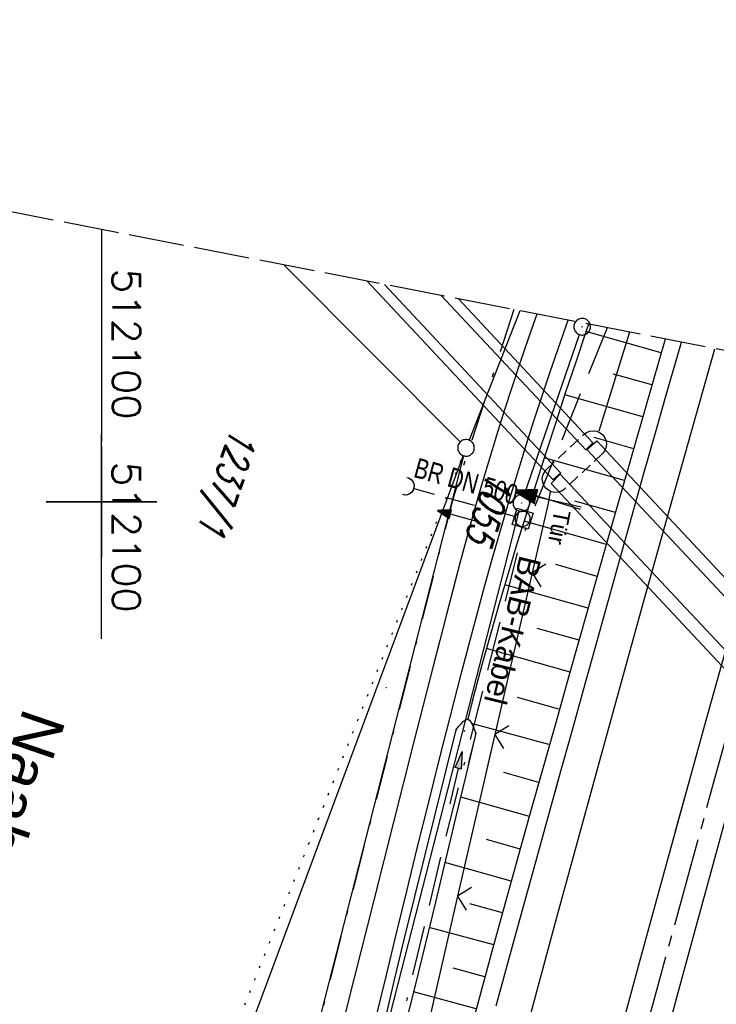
# Model space of a CAD drawing. Extents: x 511826 to 512284, y 474581 to 475544.
# Tile 27 of 29: x 512093 to 512156, y 475455 to 475544. Entities that reach past the tile are written whole.
import ezdxf
from ezdxf.enums import TextEntityAlignment as Align

# ---------------------------------------------------------------- set-up
doc = ezdxf.new("R2010")
doc.units = 0
doc.header["$LTSCALE"] = 10
doc.header["$MEASUREMENT"] = 0
for name, pattern in [('ACAD_ISO16W100', [73, 15, -6.5, 15, -6.5, 15, -7, 1, -7]), ('ACHSE', [5.5, 4, -0.5, 0.5, -0.5]), ('AUSGEZOGEN', [0]), ('LT00', [0]), ('LT08', [0.42, 0.2, -0.1, 0.02, -0.1]), ('LT14', [0.6, 0.5, -0.1]), ('LT17', [0.15, 0.1, -0.05]), ('PUNKTX2_STR', [0.6, 0.1, -0.5]), ('STRICHLINIE2', [0.375, 0.25, -0.125])]:
    doc.linetypes.add(name, pattern=pattern)
doc.layers.get('0').update_dxf_attribs({"linetype": 'LT00'})
for name, color, linetype in [('--WASSER_GRENZE', 180, 'PUNKTX2_STR'), ('-AX-020', 250, 'ACHSE'), ('-Halt-Pfeil', 4, 'LT00'), ('-Haltung', 182, 'STRICHLINIE2'), ('-Haltungsbeschriftung', 182, 'LT00'), ('BAB-KABEL', 220, 'ACAD_ISO16W100'), ('BAB-KABEL_TEXT', 221, 'Continuous'), ('DFK_AB_L', 21, 'LT00'), ('DFK_AB_P', 7, 'LT00'), ('DFK_FLUR_NR', 250, 'LT00'), ('DFK_GZPKT', 250, 'LT00'), ('DFK_KATASTER', 250, 'LT00'), ('DFK_TOPO-SYM', 252, 'LT00'), ('GEWÄSSERNAME', 255, 'Continuous'), ('PFEIL', 140, 'AUSGEZOGEN'), ('STROM_UNTER', 80, 'LT08'), ('TOR_TEXT', 11, 'Continuous'), ('V89_AFBR_BAB', 250, 'LT00'), ('V89_BOESCH', 250, 'LT00'), ('V89_BOSCHUNG', 250, 'LT00'), ('V89_BR_KAPPE', 30, 'LT00'), ('V89_BRUECK', 30, 'LT17'), ('V89_GRABEN', 250, 'LT00'), ('V89_KA_MULD', 182, 'LT00'), ('V89_LD_MARK', 250, 'LT00'), ('V89_RASTER', 250, 'LT00'), ('V89_TOR', 10, 'LT00'), ('V89_UK_DURCH', 182, 'LT00'), ('V89_ZAUN', 40, 'LT00'), ('V90_AFBR_BAB', 250, 'LT00'), ('V90_BOESCH', 250, 'LT00'), ('V90_BOSCHUNG', 250, 'LT00'), ('V90_BR_KAPPE', 30, 'LT00'), ('V90_BRUECK', 30, 'LT17'), ('V90_GRABEN', 250, 'LT00'), ('V90_KA_MULD', 182, 'LT00'), ('V90_LD_MARK', 250, 'LT00'), ('V90_PK_GR', 1, 'LT00'), ('V90_RASTER', 250, 'LT00'), ('V90_TOR', 10, 'LT00'), ('V90_UK_DURCH', 182, 'LT00'), ('V90_ZAUN', 40, 'LT00')]:
    doc.layers.add(name, color=color, linetype=linetype)
doc.layers.add('-BLATT_90-RAND', color=7, linetype='LT14', plot=False)
doc.styles.add('Beschrift', font='ARIAL.TTF')
doc.styles.add('Haltungsbeschriftung', font='ARIAL.TTF', dxfattribs={"width": 0.75})
doc.styles.get("Standard").update_dxf_attribs({"font": 'romans.shx'})

# ---------------------------------------------------------------- blocks, each defined once
blk = doc.blocks.new('SYMB7301')
at = {"color": 0, "linetype": 'ByBlock'}
for p, q in [((-0.128693, 0), (0, 0.128693)), ((0, -0.128693), (-0.128693, 0)), ((0, 0.128693), (0.128693, 0)), ((0.128693, 0), (0, -0.128693)), ((0.000059, -0.009738), (0.000059, 0.009897)), ((-0.00901, -0.004339), (-0.002225, -0.009749))]:
    blk.add_line(p, q, dxfattribs=at)
for points in [[(-0.002225, 0.009749), (-0.00901, 0.004339), (-0.00901, -0.004339)], [(0.01, 0), (0.006235, 0.007818), (-0.002225, 0.009749)], [(-0.002225, -0.009749), (0.006235, -0.007818), (0.01, 0)]]:
    blk.add_lwpolyline(points, dxfattribs=at)
blk = doc.blocks.new('SYMB7010')
at = {"color": 0, "linetype": 'ByBlock'}
for points in [[(-0.031408, 0.499213), (-0.093728, 0.49134), (-0.15457, 0.475719), (-0.212975, 0.452595), (-0.268021, 0.422333), (-0.31884, 0.385411), (-0.36463, 0.342411), (-0.40467, 0.29401), (-0.438329, 0.240973), (-0.465074, 0.184136), (-0.484486, 0.124395), (-0.496256, 0.062692), (-0.5002, 0)], [(-0.5002, 0), (-0.496256, -0.062692), (-0.484486, -0.124395), (-0.465075, -0.184136), (-0.438329, -0.240973), (-0.404671, -0.29401), (-0.36463, -0.342411), (-0.31884, -0.385411), (-0.268021, -0.422333), (-0.212975, -0.452595), (-0.154571, -0.475719), (-0.093728, -0.49134), (-0.031408, -0.499213), (0.031408, -0.499213)], [(0.5002, 0), (0.496256, 0.062692), (0.484485, 0.124395), (0.465074, 0.184136), (0.438329, 0.240973), (0.40467, 0.29401), (0.36463, 0.342411), (0.31884, 0.385411), (0.268021, 0.422333), (0.212975, 0.452595), (0.15457, 0.475719), (0.093728, 0.49134), (0.031408, 0.499213), (-0.031408, 0.499213)], [(0.031408, -0.499213), (0.093728, -0.491341), (0.15457, -0.475719), (0.212975, -0.452595), (0.268021, -0.422333), (0.31884, -0.385411), (0.36463, -0.342411), (0.404671, -0.294011), (0.438329, -0.240974), (0.465075, -0.184136), (0.484486, -0.124395), (0.496256, -0.062692), (0.500201, 0)]]:
    blk.add_lwpolyline(points, dxfattribs=at)
blk = doc.blocks.new('SYMB0003')
at = {"color": 0, "linetype": 'ByBlock'}
for p, q in [((-0.015712, 0), (0.010166, 0.012015)), ((0, -0.021257), (-0.015712, 0)), ((0.010166, 0.012015), (0, -0.021257))]:
    blk.add_line(p, q, dxfattribs=at)
for points in [[(-0.031395, 0.499013), (-0.093691, 0.491144), (-0.154509, 0.475528), (-0.21289, 0.452414), (-0.267913, 0.422164), (-0.318712, 0.385257), (-0.364484, 0.342274), (-0.404509, 0.293893), (-0.438154, 0.240877), (-0.464888, 0.184062), (-0.484292, 0.124345), (-0.496058, 0.062667), (-0.5, 0)], [(-0.5, 0), (-0.496058, -0.062667), (-0.484292, -0.124345), (-0.464888, -0.184062), (-0.438154, -0.240877), (-0.404509, -0.293893), (-0.364485, -0.342274), (-0.318712, -0.385257), (-0.267914, -0.422164), (-0.21289, -0.452414), (-0.154509, -0.475529), (-0.093691, -0.491144), (-0.031395, -0.499014), (0.031395, -0.499014)], [(0.5, 0), (0.496057, 0.062667), (0.484292, 0.124345), (0.464888, 0.184062), (0.438153, 0.240877), (0.404509, 0.293893), (0.364484, 0.342274), (0.318712, 0.385257), (0.267913, 0.422164), (0.21289, 0.452414), (0.154509, 0.475528), (0.093691, 0.491144), (0.031395, 0.499013), (-0.031395, 0.499013)], [(0.031395, -0.499014), (0.093691, -0.491144), (0.154509, -0.475529), (0.21289, -0.452414), (0.267914, -0.422164), (0.318712, -0.385257), (0.364485, -0.342274), (0.404509, -0.293893), (0.438154, -0.240877), (0.464889, -0.184062), (0.484292, -0.124345), (0.496058, -0.062667), (0.5, 0)]]:
    blk.add_lwpolyline(points, dxfattribs=at)
blk = doc.blocks.new('SYMB0070')
at = {"color": 0, "linetype": 'ByBlock'}
for p, q in [((-0.5, 0), (0.2, 0)), ((0.5, 0), (0.2, 0.1)), ((0.2, 0.1), (0.2, 0)), ((0.468, 0), (0.21, 0.086)), ((0.21, 0.086), (0.21, -0.086)), ((0.21, -0.086), (0.468, 0)), ((0.22, -0.072), (0.437, 0)), ((0.23, -0.058), (0.405, 0)), ((0.24, -0.045), (0.374, 0)), ((0.342, 0), (0.25, 0.031)), ((0.25, 0.031), (0.25, -0.031)), ((0.25, -0.031), (0.342, 0)), ((0.26, -0.017), (0.31, 0)), ((0.27, -0.003), (0.279, 0))]:
    blk.add_line(p, q, dxfattribs=at)
for points in [[(0.2, 0), (0.2, -0.1), (0.5, 0)], [(0.437, 0), (0.22, 0.072), (0.22, -0.072)], [(0.405, 0), (0.23, 0.058), (0.23, -0.058)], [(0.374, 0), (0.24, 0.045), (0.24, -0.045)], [(0.31, 0), (0.26, 0.017), (0.26, -0.017)], [(0.279, 0), (0.27, 0.003), (0.27, -0.003)]]:
    blk.add_lwpolyline(points, dxfattribs=at)
blk = doc.blocks.new('SYMB1210')
at = {"color": 0, "linetype": 'ByBlock'}
blk.add_line((0.018815, -0.179014), (0.055623, -0.17119), dxfattribs=at)
for points in [[(-0.2, -0.2), (-0.2, 0.2), (0.2, 0.2), (0.2, -0.2), (-0.2, -0.2)], [(0.018815, 0.179014), (-0.018815, 0.179014), (-0.055623, 0.17119), (-0.09, 0.155885), (-0.120444, 0.133766), (-0.145623, 0.105801), (-0.164438, 0.073213), (-0.176067, 0.037424), (-0.18, 0)], [(-0.18, 0), (-0.176067, -0.037424), (-0.164438, -0.073213), (-0.145623, -0.105801), (-0.120444, -0.133766), (-0.09, -0.155885), (-0.055623, -0.17119), (-0.018815, -0.179014), (0.018815, -0.179014)], [(0.18, 0), (0.176067, 0.037424), (0.164438, 0.073213), (0.145623, 0.105801), (0.120444, 0.133766), (0.09, 0.155885), (0.055623, 0.17119), (0.018815, 0.179014)], [(0.055623, -0.17119), (0.09, -0.155885), (0.120444, -0.133766), (0.145623, -0.105801), (0.164438, -0.073213), (0.176067, -0.037424), (0.18, 0)]]:
    blk.add_lwpolyline(points, dxfattribs=at)
blk = doc.blocks.new('SYMB1107')
at = {"color": 0, "linetype": 'ByBlock'}
for points in [[(-0.2, 0), (-0.196157, 0.039018), (-0.184776, 0.076537), (-0.166294, 0.111114), (-0.141421, 0.141421), (-0.111114, 0.166294), (-0.076537, 0.184776), (-0.039018, 0.196157), (0, 0.2)], [(0, 0.2), (0.039018, 0.196157), (0.076537, 0.184776), (0.111114, 0.166294), (0.141421, 0.141421), (0.166294, 0.111114), (0.184776, 0.076537), (0.196157, 0.039018), (0.2, 0)]]:
    blk.add_lwpolyline(points, dxfattribs=at)
blk = doc.blocks.new('SYMB0024')
at = {"color": 0, "linetype": 'ByBlock'}
for p, q in [((-0.5, 0.5), (0, 0)), ((0, 0), (0.5, 0.5))]:
    blk.add_line(p, q, dxfattribs=at)
blk = doc.blocks.new('SYMB0011')
at = {"color": 0, "linetype": 'ByBlock'}
for p, q in [((0.5, 0), (-0.5, 0)), ((0, 0.5), (0, -0.5))]:
    blk.add_line(p, q, dxfattribs=at)
blk = doc.blocks.new('Pfreil3')
at = {"layer": 'PFEIL'}
blk.add_hatch(color=256, dxfattribs=at).paths.add_polyline_path([(-1.549, 0.273), (-1.549, -0.273), (0, 0)])
for p, q in [((-1.549, 0), (-4.831, 0)), ((-1.549, -0.273), (-1.549, 0.273)), ((-1.549, 0.273), (0, 0)), ((0, 0), (-1.549, -0.273))]:
    blk.add_line(p, q, dxfattribs=at)

msp = doc.modelspace()

# ---------------------------------------------------------------- linework, layer by layer
at = {"layer": '--WASSER_GRENZE', "ltscale": 0.2}
msp.add_line((512077.96, 475366.43), (512132.643, 475504.173), dxfattribs=at)
at = {"layer": '-AX-020', "ltscale": 0.2, "flags": 128}
msp.add_lwpolyline([(512165.72, 475511.829), (512160.618, 475493.788), (512155.257, 475474.55), (512149.971, 475455.29), (512148.09, 475448.361), (512142.908, 475429.074), (512137.804, 475409.765), (512132.778, 475390.436), (512127.829, 475371.088), (512122.957, 475351.719), (512118.163, 475332.332), (512113.447, 475312.925), (512108.808, 475293.499), (512104.247, 475274.055), (512099.765, 475254.593), (512095.36, 475235.113), (512091.033, 475215.616), (512086.785, 475196.101), (512082.614, 475176.57), (512078.522, 475157.022), (512074.508, 475137.458), (512070.573, 475117.878), (512066.716, 475098.282), (512063.238, 475080.246), (512059.532, 475060.621), (512055.901, 475040.983), (512052.344, 475021.33), (512048.857, 475001.665), (512045.438, 474981.988), (512042.084, 474962.3), (512038.794, 474942.602), (512035.562, 474922.893), (512032.388, 474903.175), (512029.269, 474883.449), (512026.201, 474863.714), (512023.183, 474843.972), (512020.21, 474824.222), (512017.282, 474804.467), (512014.394, 474784.705), (512011.544, 474764.937), (512008.73, 474745.165), (512005.949, 474725.388), (512003.198, 474705.607), (512000.474, 474685.821), (511997.775, 474666.033), (511995.098, 474646.242), (511992.439, 474626.448), (511989.798, 474606.651), (511989.417, 474603.785)], dxfattribs=at)
at = {"layer": '-BLATT_90-RAND'}
msp.add_lwpolyline([(512002.377, 475543.56), (511825.982, 474635.535), (512107.715, 474580.805), (512284.11, 475488.83), (512002.377, 475543.56)], dxfattribs=at)
at = {"layer": '-Haltung'}
msp.add_line((512137.311, 475498.66), (512128.15, 475501.206), dxfattribs=at)
at = {"layer": 'BAB-KABEL', "ltscale": 0.03, "flags": 128}
msp.add_lwpolyline([(512145.66, 475515.725), (512137.725, 475496.074), (512130.625, 475467.918), (512119.035, 475418.91), (512105.583, 475370.555), (512100.73, 475351.099), (512084.182, 475320.513), (512082.618, 475318.668), (512071.987, 475296.243), (512062.064, 475264.372), (512059.316, 475232.902), (512061.872, 475193.176), (512054.818, 475143.1), (512045.689, 475099.989), (512036.29, 475050.898), (512027.273, 475001.725), (512018.223, 474952.549), (512008.899, 474903.418), (512000.14, 474854.229), (511992.355, 474804.855), (511985.273, 474755.369), (511977.385, 474700.851), (511969.41, 474646.425), (511966.53, 474615.204), (511971.28, 474607.309)], dxfattribs=at)
at = {"layer": 'DFK_AB_L'}
for p, q in [((512138.165, 475500.589), (512143.166, 475515.101)), ((512102.076, 475359.907), (512137.734, 475499.153))]:
    msp.add_line(p, q, dxfattribs=at)
at = {"layer": 'DFK_KATASTER'}
for p, q in [((512132.391, 475505.401), (512116.468, 475521.396)), ((512137.783, 475517.256), (512133.194, 475505.568)), ((512132.658, 475504.167), (512081.162, 475365.883)), ((512096.196, 475361.437), (512132.734, 475504.143))]:
    msp.add_line(p, q, dxfattribs=at)
at = {"layer": 'STROM_UNTER', "ltscale": 2, "flags": 128}
msp.add_lwpolyline([(512137.247, 475517.36), (512131.717, 475500.22), (512119.513, 475452.408), (512108.254, 475409.728), (512106.832, 475395.449), (512107.814, 475394.606), (512150.786, 475384.784), (512144.819, 475356.69), (512142.979, 475347.859), (512139.296, 475325.782), (512132.852, 475293.334), (512126.777, 475265.838), (512120.332, 475235.666), (512113.671, 475209.544), (512106.122, 475164.837), (512104.349, 475154.734), (512105.116, 475150.589), (512104.349, 475148.67), (512102.888, 475146.596), (512101.043, 475141.64), (512098.199, 475130.815), (512095.203, 475118.644), (512090.741, 475098.487), (512085.707, 475073.498), (512081.403, 475052.23), (512080.326, 475046.855), (512078.638, 475037.95), (512074.323, 475010.387), (512069.407, 474980.908), (512067.561, 474975.994), (512066.334, 474971.081), (512066.947, 474967.167), (512068.485, 474962.406), (512066.642, 474951.045), (512063.569, 474933.695), (512052.451, 474857.206), (512052.451, 474849.644), (512058.506, 474848.348), (512061.34, 474851.675), (512064.368, 474849.887), (512063.634, 474848.374), (512063.051, 474848.726)], dxfattribs=at)
at = {"layer": 'V89_AFBR_BAB'}
for points in [[(512139.31, 475516.959), (512138.565, 475514.81), (512137.816, 475512.615), (512137.082, 475510.415), (512136.365, 475508.21), (512135.668, 475505.999), (512134.969, 475503.701), (512134.293, 475501.395), (512133.636, 475499.084), (512132.996, 475496.768), (512132.37, 475494.448), (512131.756, 475492.125), (512131.15, 475489.799), (512130.551, 475487.471), (512129.955, 475485.143), (512128.158, 475478.101), (512128.157, 475478.098)], [(512130.652, 475477.255), (512131.485, 475480.533), (512132.491, 475484.427), (512133.175, 475487.028), (512133.868, 475489.627), (512134.574, 475492.223), (512135.294, 475494.815), (512136.031, 475497.402), (512136.786, 475499.983), (512137.561, 475502.558), (512138.359, 475505.126), (512139.057, 475507.307), (512139.771, 475509.483), (512140.5, 475511.655), (512141.24, 475513.822), (512141.992, 475515.986), (512142.141, 475516.409)], [(512140.964, 475473.769), (512141.373, 475475.24), (512142.529, 475479.392), (512143.685, 475483.544), (512144.737, 475487.326), (512145.788, 475491.108), (512146.842, 475494.889), (512147.898, 475498.67), (512148.96, 475502.449), (512150.028, 475506.226), (512151.031, 475509.747), (512152.039, 475513.268), (512152.37, 475514.422)], [(512163.632, 475512.234), (512162.149, 475507.039), (512159.562, 475497.926), (512157.898, 475492.033), (512156.241, 475486.137), (512154.592, 475480.239), (512152.954, 475474.338), (512151.79, 475470.109)]]:
    msp.add_lwpolyline(points, dxfattribs=at)
at = {"layer": 'V89_BOESCH'}
for points in [[(512143.972, 475516.054), (512143.737, 475515.35), (512142.827, 475512.62), (512141.92, 475509.888), (512141.019, 475507.155), (512140.125, 475504.419), (512139.243, 475501.679), (512138.375, 475498.936), (512137.522, 475496.188), (512136.689, 475493.434), (512135.877, 475490.674), (512135.09, 475487.907), (512134.329, 475485.133), (512133.906, 475483.536), (512133.488, 475481.938), (512133.074, 475480.34)], [(512150.907, 475514.706), (512149.189, 475508.717), (512145.681, 475496.434), (512142.19, 475484.147), (512141.022, 475480.021), (512139.857, 475475.894), (512139.407, 475474.295)]]:
    msp.add_lwpolyline(points, dxfattribs=at)
at = {"layer": 'V89_BOSCHUNG'}
for p, q in [((512150.544, 475513.449), (512143.744, 475515.372)), ((512149.718, 475510.565), (512146.256, 475511.544)), ((512148.892, 475507.681), (512141.849, 475509.673)), ((512148.068, 475504.796), (512144.488, 475505.809)), ((512147.244, 475501.912), (512139.979, 475503.967)), ((512146.421, 475499.027), (512142.741, 475500.068)), ((512145.598, 475496.142), (512138.159, 475498.246)), ((512144.777, 475493.256), (512141.026, 475494.317)), ((512143.957, 475490.371), (512136.413, 475492.504)), ((512143.137, 475487.485), (512139.356, 475488.554)), ((512142.318, 475484.599), (512134.765, 475486.735)), ((512141.315, 475481.26), (512137.558, 475482.323)), ((512140.411, 475478.065), (512133.425, 475479.963)), ((512139.507, 475474.629), (512136.342, 475475.522))]:
    msp.add_line(p, q, dxfattribs=at)
at = {"layer": 'V89_BR_KAPPE'}
for points in [[(512141.47, 475502.59), (512140.783, 475501.982), (512124.898, 475518.97), (512123.997, 475519.934)], [(512125.55, 475519.632), (512125.563, 475519.618), (512141.47, 475502.59)], [(512130.688, 475518.634), (512143.728, 475504.685)], [(512143.728, 475504.685), (512144.386, 475505.336), (512132.238, 475518.333)], [(512176.359, 475471.716), (512175.44, 475470.865), (512158.693, 475488.835), (512143.823, 475504.731), (512144.744, 475505.504), (512159.488, 475489.716), (512176.359, 475471.716)], [(512172.23, 475467.831), (512173.08, 475468.668), (512157.357, 475485.498), (512141.424, 475502.503), (512140.608, 475501.651), (512156.934, 475484.209), (512172.23, 475467.831)]]:
    msp.add_lwpolyline(points, dxfattribs=at)
at = {"layer": 'V89_BRUECK'}
msp.add_lwpolyline([(512140.145, 475502.887), (512143.559, 475506.083), (512143.815, 475506.27), (512144.11, 475506.384), (512144.424, 475506.418), (512144.737, 475506.369), (512145.026, 475506.24), (512145.272, 475506.041), (512145.458, 475505.785), (512145.571, 475505.489), (512145.603, 475505.175), (512145.553, 475504.862), (512145.423, 475504.574), (512145.223, 475504.329), (512141.797, 475501.122), (512141.54, 475500.959), (512141.251, 475500.865), (512140.948, 475500.846), (512140.649, 475500.903), (512140.374, 475501.033), (512140.14, 475501.227), (512139.962, 475501.473), (512139.851, 475501.756), (512139.813, 475502.058), (512139.852, 475502.359), (512139.965, 475502.642), (512140.145, 475502.887)], dxfattribs=at)
at = {"layer": 'V89_GRABEN'}
for p, q in [((512131.431, 475476.992), (512132.028, 475479.385)), ((512133.798, 475479.098), (512133.159, 475476.407))]:
    msp.add_line(p, q, dxfattribs=at)
msp.add_lwpolyline([(512132.028, 475479.385), (512132.254, 475479.679), (512132.475, 475479.948), (512132.688, 475480.165), (512132.889, 475480.304), (512133.074, 475480.34), (512133.243, 475480.252), (512133.396, 475480.057), (512133.537, 475479.782), (512133.669, 475479.453), (512133.798, 475479.098)], dxfattribs=at)
at = {"layer": 'V89_LD_MARK'}
msp.add_lwpolyline([(512143.949, 475472.76), (512145.008, 475476.632), (512148.962, 475490.916), (512152.96, 475505.188), (512155.407, 475513.832)], dxfattribs=at)
at = {"layer": 'V89_RASTER'}
for p, q in [((512100.001, 475487.617), (512100.001, 475506.117)), ((512095.001, 475500), (512105.001, 475500))]:
    msp.add_line(p, q, dxfattribs=at)
at = {"layer": 'V89_ZAUN'}
for p, q in [((512147.681, 475515.333), (512144.914, 475506.392)), ((512138.884, 475493.581), (512135.518, 475478.964)), ((512135.518, 475478.964), (512134.801, 475475.852))]:
    msp.add_line(p, q, dxfattribs=at)
msp.add_lwpolyline([(512140.527, 475500.899), (512140.3, 475499.728), (512138.884, 475493.581)], dxfattribs=at)
at = {"layer": 'V90_AFBR_BAB'}
for points in [[(512139.31, 475516.959), (512138.565, 475514.81), (512137.816, 475512.615), (512137.082, 475510.415), (512136.365, 475508.21), (512135.668, 475505.999), (512134.969, 475503.701), (512134.293, 475501.395), (512133.636, 475499.084), (512132.996, 475496.769), (512132.37, 475494.448), (512131.756, 475492.125), (512131.151, 475489.799), (512130.551, 475487.471), (512129.955, 475485.143), (512128.158, 475478.101), (512126.368, 475471.058), (512124.585, 475464.014), (512122.811, 475456.968), (512121.045, 475449.919)], [(512124.756, 475453.199), (512125.7, 475457.109), (512126.645, 475461.017), (512127.595, 475464.925), (512128.552, 475468.831), (512129.517, 475472.734), (512130.494, 475476.635), (512131.485, 475480.533), (512132.491, 475484.427), (512133.175, 475487.028), (512133.868, 475489.628), (512134.574, 475492.223), (512135.294, 475494.815), (512136.031, 475497.402), (512136.786, 475499.983), (512137.561, 475502.558), (512138.359, 475505.126), (512139.057, 475507.307), (512139.771, 475509.483), (512140.5, 475511.655), (512141.24, 475513.822), (512141.992, 475515.986), (512142.141, 475516.409)], [(512135.651, 475454.466), (512136.782, 475458.625), (512137.922, 475462.781), (512139.068, 475466.935), (512140.219, 475471.088), (512141.373, 475475.24), (512142.529, 475479.392), (512143.685, 475483.544), (512144.737, 475487.326), (512145.788, 475491.108), (512146.842, 475494.889), (512147.898, 475498.67), (512148.96, 475502.449), (512150.028, 475506.226), (512151.031, 475509.748), (512152.039, 475513.268), (512152.37, 475514.422)], [(512163.632, 475512.234), (512162.149, 475507.039), (512159.562, 475497.926), (512157.898, 475492.033), (512156.241, 475486.137), (512154.592, 475480.239), (512152.954, 475474.338), (512150.751, 475466.335), (512148.568, 475458.327), (512146.404, 475450.313), (512144.304, 475442.464), (512142.221, 475434.611), (512140.154, 475426.754), (512138.894, 475421.935), (512137.638, 475417.116), (512136.386, 475412.295), (512135.137, 475407.474), (512133.889, 475402.652)], [(512138.883, 475405.7), (512139.923, 475409.737), (512140.965, 475413.773), (512142.01, 475417.808), (512143.059, 475421.842), (512144.114, 475425.875), (512145.353, 475430.578), (512146.6, 475435.279), (512147.855, 475439.978), (512149.115, 475444.676), (512150.381, 475449.372), (512151.993, 475455.328), (512153.612, 475461.282), (512155.238, 475467.234), (512156.874, 475473.183), (512158.178, 475477.901), (512159.488, 475482.618), (512160.802, 475487.334), (512162.12, 475492.049), (512163.44, 475496.763), (512164.719, 475501.322), (512166.002, 475505.88), (512167.29, 475510.436), (512167.583, 475511.467)]]:
    msp.add_lwpolyline(points, dxfattribs=at)
at = {"layer": 'V90_BOESCH'}
for points in [[(512143.972, 475516.054), (512143.737, 475515.35), (512142.827, 475512.62), (512141.92, 475509.888), (512141.019, 475507.155), (512140.125, 475504.419), (512139.243, 475501.679), (512138.375, 475498.936), (512137.522, 475496.188), (512136.689, 475493.434), (512135.877, 475490.674), (512135.09, 475487.907), (512134.329, 475485.133), (512133.906, 475483.536), (512133.488, 475481.938), (512133.074, 475480.34)], [(512150.907, 475514.706), (512149.189, 475508.717), (512145.682, 475496.434), (512142.19, 475484.147), (512141.022, 475480.021), (512139.857, 475475.894), (512138.696, 475471.766), (512137.542, 475467.636), (512136.394, 475463.505), (512135.255, 475459.371), (512134.126, 475455.234), (512132.811, 475450.361), (512131.509, 475445.484), (512130.221, 475440.604), (512128.943, 475435.72), (512127.674, 475430.835), (512126.413, 475425.947), (512125.158, 475421.057), (512123.908, 475416.167), (512122.661, 475411.275), (512121.416, 475406.383)]]:
    msp.add_lwpolyline(points, dxfattribs=at)
at = {"layer": 'V90_BOSCHUNG'}
for p, q in [((512150.544, 475513.449), (512143.744, 475515.372)), ((512149.718, 475510.565), (512146.256, 475511.544)), ((512148.892, 475507.681), (512141.849, 475509.673)), ((512148.068, 475504.796), (512144.488, 475505.809)), ((512147.244, 475501.912), (512139.979, 475503.967)), ((512146.421, 475499.027), (512142.741, 475500.068)), ((512145.598, 475496.142), (512138.159, 475498.246)), ((512144.777, 475493.256), (512141.026, 475494.317)), ((512143.957, 475490.371), (512136.413, 475492.504)), ((512143.137, 475487.485), (512139.356, 475488.554)), ((512142.318, 475484.599), (512134.765, 475486.735)), ((512141.315, 475481.26), (512137.558, 475482.323)), ((512140.411, 475478.065), (512133.425, 475479.963)), ((512139.507, 475474.629), (512136.342, 475475.522)), ((512138.663, 475471.555), (512132.451, 475473.308)), ((512137.812, 475468.607), (512134.763, 475469.468)), ((512137.01, 475465.728), (512131.013, 475467.397)), ((512136.212, 475462.847), (512133.261, 475463.658)), ((512135.418, 475459.966), (512129.602, 475461.541)), ((512134.626, 475457.072), (512131.76, 475457.848)), ((512133.84, 475454.177), (512128.178, 475455.71))]:
    msp.add_line(p, q, dxfattribs=at)
at = {"layer": 'V90_BR_KAPPE'}
msp.add_line((512130.688, 475518.634), (512143.728, 475504.685), dxfattribs=at)
for points in [[(512141.47, 475502.59), (512140.783, 475501.982), (512124.898, 475518.97), (512123.997, 475519.934)], [(512125.55, 475519.632), (512125.563, 475519.618), (512141.47, 475502.59)], [(512143.728, 475504.685), (512144.386, 475505.336), (512132.238, 475518.333)], [(512176.359, 475471.716), (512175.44, 475470.865), (512158.693, 475488.835), (512143.823, 475504.731), (512144.744, 475505.504), (512159.488, 475489.716), (512176.359, 475471.716)], [(512172.23, 475467.831), (512173.08, 475468.668), (512157.357, 475485.498), (512141.424, 475502.503), (512140.608, 475501.651), (512156.934, 475484.209), (512172.23, 475467.831)]]:
    msp.add_lwpolyline(points, dxfattribs=at)
at = {"layer": 'V90_BRUECK'}
msp.add_lwpolyline([(512140.145, 475502.887), (512143.559, 475506.083), (512143.815, 475506.27), (512144.11, 475506.384), (512144.424, 475506.418), (512144.737, 475506.369), (512145.026, 475506.24), (512145.272, 475506.041), (512145.458, 475505.785), (512145.571, 475505.489), (512145.603, 475505.175), (512145.553, 475504.862), (512145.423, 475504.574), (512145.223, 475504.329), (512141.797, 475501.122), (512141.54, 475500.959), (512141.251, 475500.865), (512140.948, 475500.846), (512140.649, 475500.903), (512140.374, 475501.033), (512140.14, 475501.227), (512139.962, 475501.473), (512139.851, 475501.756), (512139.813, 475502.058), (512139.852, 475502.359), (512139.965, 475502.642), (512140.145, 475502.887)], dxfattribs=at)
at = {"layer": 'V90_GRABEN'}
for points in [[(512132.029, 475479.385), (512132.254, 475479.679), (512132.475, 475479.948), (512132.688, 475480.165), (512132.889, 475480.304), (512133.074, 475480.34), (512133.243, 475480.252), (512133.396, 475480.057), (512133.537, 475479.782), (512133.669, 475479.453), (512133.798, 475479.098)], [(512114.064, 475405.019), (512114.923, 475408.271), (512115.774, 475411.524), (512116.614, 475414.78), (512117.443, 475418.038), (512118.255, 475421.301), (512119.05, 475424.568), (512119.7, 475427.307), (512120.339, 475430.049), (512120.969, 475432.792), (512121.592, 475435.538), (512122.21, 475438.284), (512122.828, 475441.031), (512123.447, 475443.778), (512124.069, 475446.524), (512124.698, 475449.268), (512125.577, 475453.041), (512126.471, 475456.811), (512127.378, 475460.578), (512128.295, 475464.342), (512129.221, 475468.105), (512130.153, 475471.866), (512131.09, 475475.625), (512132.029, 475479.385)], [(512133.798, 475479.098), (512132.89, 475475.275), (512131.981, 475471.452), (512131.068, 475467.63), (512130.15, 475463.809), (512129.226, 475459.99), (512128.292, 475456.173), (512127.349, 475452.359), (512126.393, 475448.548), (512125.62, 475445.508), (512124.842, 475442.47), (512124.06, 475439.432), (512123.277, 475436.395), (512122.495, 475433.358), (512121.717, 475430.319), (512120.946, 475427.279), (512120.184, 475424.237), (512119.385, 475420.996), (512118.598, 475417.753), (512117.821, 475414.507), (512117.052, 475411.26), (512116.29, 475408.011), (512115.532, 475404.76)]]:
    msp.add_lwpolyline(points, dxfattribs=at)
at = {"layer": 'V90_LD_MARK'}
msp.add_lwpolyline([(512079.23, 475209.852), (512083.551, 475229.451), (512087.949, 475249.033), (512092.424, 475268.598), (512096.976, 475288.145), (512101.603, 475307.674), (512106.307, 475327.184), (512111.086, 475346.676), (512115.94, 475366.148), (512120.869, 475385.602), (512125.873, 475405.035), (512129.617, 475419.377), (512133.402, 475433.708), (512137.228, 475448.027), (512141.097, 475462.335), (512145.008, 475476.632), (512148.962, 475490.916), (512152.96, 475505.188), (512155.407, 475513.832)], dxfattribs=at)
at = {"layer": 'V90_RASTER'}
for p, q in [((512100, 475524.595), (512100, 475505.415)), ((512100, 475505), (512100, 475495)), ((512105, 475500), (512095, 475500))]:
    msp.add_line(p, q, dxfattribs=at)
at = {"layer": 'V90_ZAUN'}
for p, q in [((512147.681, 475515.333), (512144.914, 475506.392)), ((512138.884, 475493.581), (512135.518, 475478.964)), ((512135.518, 475478.964), (512132.151, 475464.347))]:
    msp.add_line(p, q, dxfattribs=at)
for points in [[(512140.527, 475500.899), (512140.3, 475499.728), (512138.884, 475493.581)], [(512132.151, 475464.347), (512129.85, 475454.355), (512128.854, 475449.714)]]:
    msp.add_lwpolyline(points, dxfattribs=at)

# ---------------------------------------------------------------- block references
at = {"layer": '-Halt-Pfeil', "xscale": 3.999999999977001, "yscale": 4, "zscale": 4, "rotation": 164.4696742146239}
msp.add_blockref('SYMB0070', (512132.277, 475498.664), dxfattribs=at)
at = {"layer": 'DFK_AB_P', "xscale": 1.499999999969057, "yscale": 1.5, "zscale": 1.5, "rotation": 251.2881100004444}
for p in [(512143.41, 475515.81), (512137.92, 475499.88)]:
    msp.add_blockref('SYMB0003', p, dxfattribs=at)
at = {"layer": 'DFK_GZPKT', "xscale": 1.499999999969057, "yscale": 1.5, "zscale": 1.5, "rotation": 251.2881100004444}
msp.add_blockref('SYMB7010', (512132.92, 475504.87), dxfattribs=at)
at = {"layer": 'DFK_TOPO-SYM', "xscale": 0.1, "yscale": 0.1, "zscale": 0.1, "rotation": 359.99968}
msp.add_blockref('SYMB7301', (512125.72, 475483.21), dxfattribs=at)
at = {"layer": 'PFEIL', "rotation": 76.5972115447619}
msp.add_blockref('Pfreil3', (512132.567, 475477.418), dxfattribs=at)
at = {"layer": 'V89_KA_MULD', "xscale": 3.800000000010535, "yscale": 3.800000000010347, "zscale": 3.8, "rotation": 253.1622306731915}
msp.add_blockref('SYMB1210', (512138.034, 475498.459), dxfattribs=at)
at = {"layer": 'V89_TOR', "xscale": 5.999999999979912, "yscale": 5.99999999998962, "zscale": 6, "rotation": 163.2982655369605}
msp.add_blockref('SYMB0070', (512140.394, 475500.176), dxfattribs=at)
at = {"layer": 'V89_UK_DURCH', "xscale": 4.000000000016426, "yscale": 4.000000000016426, "zscale": 4, "rotation": 251.3214071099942}
msp.add_blockref('SYMB1107', (512127.427, 475501.407), dxfattribs=at)
at = {"layer": 'V89_ZAUN', "xscale": 2.099999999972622, "yscale": 2.099999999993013, "zscale": 2.1, "rotation": 257.0309571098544}
for p in [(512138.884, 475493.581), (512135.518, 475478.964)]:
    msp.add_blockref('SYMB0024', p, dxfattribs=at)
at = {"layer": 'V90_KA_MULD', "xscale": 3.799999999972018, "yscale": 3.799999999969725, "zscale": 3.8, "rotation": 253.1626714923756}
msp.add_blockref('SYMB1210', (512138.034, 475498.459), dxfattribs=at)
at = {"layer": 'V90_PK_GR', "xscale": 0.1000000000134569, "yscale": 0.1000000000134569, "zscale": 0.1, "rotation": 259.0065042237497}
for p in [(512133.074, 475480.34), (512132.028, 475479.385), (512132.797, 475479.288), (512133.798, 475479.098)]:
    msp.add_blockref('SYMB0011', p, dxfattribs=at)
at = {"layer": 'V90_TOR', "xscale": 5.999999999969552, "yscale": 5.999999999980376, "zscale": 6, "rotation": 167.2510987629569}
msp.add_blockref('SYMB0070', (512140.394, 475500.176), dxfattribs=at)
at = {"layer": 'V90_UK_DURCH', "xscale": 4.000000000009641, "yscale": 4.000000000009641, "zscale": 4, "rotation": 259.0065042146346}
msp.add_blockref('SYMB1107', (512127.427, 475501.407), dxfattribs=at)
at = {"layer": 'V90_ZAUN', "xscale": 2.099999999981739, "yscale": 2.099999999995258, "zscale": 2.1, "rotation": 257.0302442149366}
for p in [(512138.884, 475493.581), (512135.518, 475478.964), (512132.151, 475464.347)]:
    msp.add_blockref('SYMB0024', p, dxfattribs=at)

# ---------------------------------------------------------------- texts
at = {"layer": '-Haltungsbeschriftung', "style": 'Haltungsbeschriftung', "width": 0.75}
msp.add_text('BR DN 500', height=1.8, rotation=344.46967, dxfattribs=at).set_placement((512128.096, 475502.262))
at = {"layer": 'BAB-KABEL_TEXT', "style": 'Beschrift'}
msp.add_text('BAB-Kabel', height=2, rotation=256.18732, dxfattribs=at).set_placement((512136.161, 475488.624), align=Align.CENTER)
at = {"layer": 'DFK_FLUR_NR', "oblique": 13.754, "width": 0.75}
for s, p in [('1237/1', (512111.796, 475506.819)), ('1055', (512134.911, 475502.842))]:
    msp.add_text(s, height=2.5, rotation=251.3214, dxfattribs=at).set_placement(p)
at = {"layer": 'GEWÄSSERNAME', "style": 'Beschrift'}
msp.add_text('Naab', height=4, rotation=251.09852, dxfattribs=at).set_placement((512093.015, 475481.496))
at = {"layer": 'TOR_TEXT', "style": 'Beschrift'}
msp.add_text('Tür', height=1.5, rotation=259.0065, dxfattribs=at).set_placement((512140.913, 475499.38))
at = {"layer": 'V89_RASTER', "width": 1.063}
msp.add_text(' 512100', height=2.5, rotation=269.99965, dxfattribs=at).set_placement((512100.978, 475505.46))
at = {"layer": 'V90_RASTER', "width": 1.063}
msp.add_text(' 512100', height=2.5, rotation=269.99889, dxfattribs=at).set_placement((512101, 475522.915))

doc.saveas('drawing.dxf')
